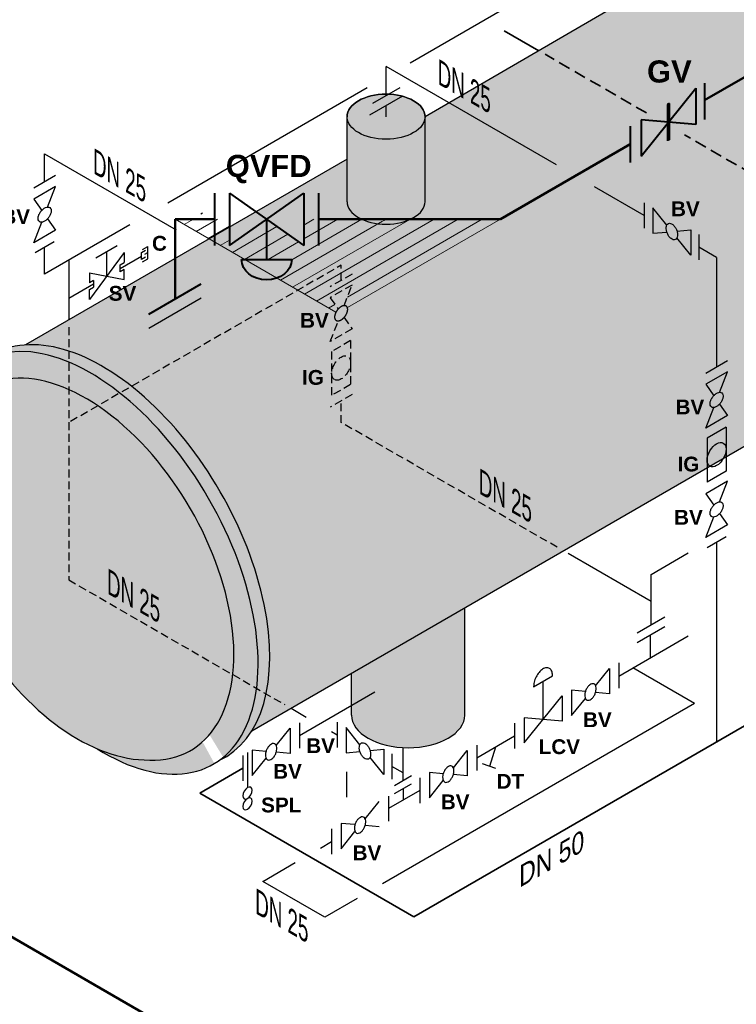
# Model space of a CAD drawing. Header units: millimetres. Extents: x 222 to 2461, y -1493 to 72.
# Tile 13 of 27: x 1439 to 1553, y -1062 to -906. Entities that reach past the tile are written whole.
import ezdxf

# ---------------------------------------------------------------- set-up
doc = ezdxf.new("R2010")
doc.units = ezdxf.units.MM
doc.linetypes.add('VERDECKT2', pattern=[0.1875, 0.125, -0.0625])
for name, color, linetype, lineweight in [('Armatur-Entleerung', 7, 'Continuous', 30), ('Armaturen-Auslagerung', 7, 'Continuous', 40), ('Einlagerung', 5, 'Continuous', 50), ('Entleerung', 74, 'Continuous', 35), ('Hilfslinie', 254, 'Continuous', 9), ('Text', 7, 'Continuous', 18), ('Text groß', 7, 'Continuous', 18)]:
    doc.layers.add(name, color=color, linetype=linetype, lineweight=lineweight)
for name, color, linetype in [('DN 025-', 8, 'Continuous'), ('effekte', 7, 'Continuous'), ('Filter', 8, 'Continuous'), ('Langsame Befüllung', 40, 'Continuous'), ('Probeentnahme', 1, 'Continuous')]:
    doc.layers.add(name, color=color, linetype=linetype)
doc.styles.add('isotext', font='arial.ttf', dxfattribs={"oblique": 30, "height": 3})

msp = doc.modelspace()

# ---------------------------------------------------------------- hatches: boundary and pattern name
at = {"layer": 'effekte'}
h = msp.add_hatch(color=253, dxfattribs=at)
h.set_gradient(color1=(156, 156, 156), rotation=29.999999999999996, tint=1, name='CURVED')
edge = h.paths.add_edge_path()
edge.add_ellipse((1563.719848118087, -927.2493460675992), major_axis=(-17.63632614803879, 30.54701294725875), ratio=0.5826532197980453, start_angle=179.9993934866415, end_angle=360)
edge.add_line((1546.083521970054, -896.7023331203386), (1503.385325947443, -921.4848717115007))
edge.add_line((1503.385325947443, -921.4848717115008), (1503.385325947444, -934.9267806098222))
edge.add_ellipse((1497.21261179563, -934.926780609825), major_axis=(6.172714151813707, -6.238385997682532e-15), ratio=0.5754303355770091, start_angle=180, end_angle=360, ccw=False)
edge.add_line((1491.039897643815, -934.9267806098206), (1491.039897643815, -928.2058261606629))
edge.add_line((1491.039897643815, -928.2058261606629), (1440.153596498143, -957.5850458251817))
edge.add_ellipse((1453.321923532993, -990.9876175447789), major_axis=(-18.38756896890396, 31.84820368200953), ratio=0.5542783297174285, start_angle=196.434461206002, end_angle=344.9374247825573, ccw=False)
edge.add_line((1475.952542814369, -1018.651174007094), (1581.355985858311, -957.7964677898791))
h = msp.add_hatch(color=253, dxfattribs=at)
h.set_gradient(color1=(156, 156, 156), rotation=29.999999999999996, tint=1, name='CURVED')
edge = h.paths.add_edge_path()
edge.add_ellipse((1497.21261179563, -934.926780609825), major_axis=(6.172714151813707, -6.238385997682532e-15), ratio=0.5754303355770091, start_angle=180, end_angle=360)
edge.add_line((1503.385325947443, -934.9267806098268), (1503.385325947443, -921.4848717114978))
edge.add_ellipse((1497.21261179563, -921.4848717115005), major_axis=(-6.172714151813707, 0), ratio=0.5773502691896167, start_angle=0, end_angle=180, ccw=False)
edge.add_line((1491.039897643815, -921.484871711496), (1491.039897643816, -934.9267806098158))
edge = h.paths.add_edge_path()
edge.add_ellipse((1497.21261179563, -921.4848717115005), major_axis=(-6.172714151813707, 0), ratio=0.5773502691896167, start_angle=0, end_angle=360)
h = msp.add_hatch(color=253, dxfattribs=at)
h.set_gradient(color1=(156, 156, 156), rotation=29.999999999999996, tint=1, name='CURVED')
edge = h.paths.add_edge_path()
edge.add_ellipse((1451.482955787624, -992.0493460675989), major_axis=(-18.38756896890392, 31.84820368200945), ratio=0.5542783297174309, start_angle=133.8320005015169, end_angle=406.1679994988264)
edge.add_ellipse((1449.726115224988, -993.0636584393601), major_axis=(-16.42953454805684, 28.45678858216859), ratio=0.6105096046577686, start_angle=20.785020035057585, end_angle=39.187509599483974, ccw=False)
edge.add_ellipse((1449.726115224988, -993.0636584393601), major_axis=(16.55132162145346, -28.66772998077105), ratio=0.5773502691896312, start_angle=338.13119913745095, end_angle=561.8688008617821, ccw=False)
edge.add_ellipse((1449.726115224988, -993.0636584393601), major_axis=(-16.42953454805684, 28.45678858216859), ratio=0.6105096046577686, start_angle=140.8124904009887, end_angle=159.2149799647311, ccw=False)
edge = h.paths.add_edge_path()
edge.add_ellipse((1453.321923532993, -990.9876175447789), major_axis=(-18.38756896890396, 31.84820368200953), ratio=0.5542783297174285, start_angle=177.0142703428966, end_angle=362.9857296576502)
edge.add_ellipse((1451.482955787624, -992.0493460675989), major_axis=(-18.38756896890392, 31.84820368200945), ratio=0.5542783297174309, start_angle=182.9857296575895, end_angle=357.0142703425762, ccw=False)
h = msp.add_hatch(color=253, dxfattribs=at)
h.set_gradient(color1=(156, 156, 156), rotation=29.999999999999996, tint=1, name='CURVED')
edge = h.paths.add_edge_path()
edge.add_ellipse((1449.726115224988, -993.0636584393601), major_axis=(16.55132162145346, -28.66772998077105), ratio=0.5773502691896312, start_angle=338.1311991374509, end_angle=561.8688008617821)
edge.add_ellipse((1449.726115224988, -993.0636584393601), major_axis=(-16.42953454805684, 28.45678858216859), ratio=0.6105096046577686, start_angle=20.78502003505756, end_angle=159.2149799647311)
h = msp.add_hatch(color=253, dxfattribs=at)
h.set_gradient(color1=(156, 156, 156), rotation=29.999999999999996, tint=1, name='CURVED')
edge = h.paths.add_edge_path()
edge.add_line((1509.679880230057, -999.1786866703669), (1491.742388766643, -1009.534902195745))
edge.add_line((1491.742388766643, -1009.534902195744), (1491.742388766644, -1016.126403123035))
edge.add_ellipse((1500.711134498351, -1016.126403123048), major_axis=(-8.968745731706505, 0), ratio=0.5773502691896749, start_angle=0, end_angle=180)
edge.add_line((1509.679880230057, -1016.12640312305), (1509.679880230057, -999.1786866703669))
at = {"layer": 'Hilfslinie', "ltscale": 0.8}
h = msp.add_hatch(dxfattribs=at)
h.set_pattern_fill('ANSI31', color=256, scale=0.6, angle=345, style=0)
h.set_pattern_definition([(30.00000000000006, (-603.8688604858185, -575.7765564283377), (-0.9524999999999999, 1.649778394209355), [])])
edge = h.paths.add_edge_path()
edge.add_ellipse((1497.21261179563, -934.926780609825), major_axis=(6.172714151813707, -6.238385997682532e-15), ratio=0.5754303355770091, start_angle=231.6543685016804, end_angle=308.34563149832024, ccw=False)
edge.add_line((1493.383036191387, -937.7125262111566), (1484.179779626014, -937.7125262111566))
edge.add_line((1484.179779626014, -937.7125262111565), (1484.179779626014, -941.8694482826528))
edge.add_line((1484.179779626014, -941.8694482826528), (1478.31015946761, -937.712526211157))
edge.add_line((1478.31015946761, -937.7125262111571), (1478.31015946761, -944.061449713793))
edge.add_line((1478.31015946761, -944.061449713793), (1482.284490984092, -944.0614497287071))
edge.add_ellipse((1478.31015946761, -944.0614497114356), major_axis=(-3.974331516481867, 1.255661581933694e-08), ratio=0.8166122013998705, start_angle=114.1982252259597, end_angle=179.9999999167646, ccw=False)
edge.add_line((1479.939217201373, -947.0217654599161), (1489.282929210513, -952.4163601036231))
edge.add_arc((1491.328522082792, -953.5045901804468), 2.317044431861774, 142.8824179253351, 151.987575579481, ccw=False)
edge.add_arc((1491.336845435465, -953.4936100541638), 2.317096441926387, 137.0459510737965, 143.2231212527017, ccw=False)
edge.add_line((1489.640961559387, -951.9147136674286), (1488.37445934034, -950.1117795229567))
edge.add_line((1488.37445934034, -950.1117795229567), (1491.838500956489, -948.1118141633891))
edge.add_line((1491.838500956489, -948.1118141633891), (1490.570828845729, -951.379159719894))
edge.add_arc((1490.644495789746, -952.3087449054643), 0.932499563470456, 90.96202786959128, 94.53105588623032, ccw=False)
edge.add_arc((1490.638543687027, -951.8864533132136), 0.5101688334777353, 54.32043138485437, 91.08993641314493, ccw=False)
edge.add_arc((1490.620406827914, -951.8730044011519), 0.5103223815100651, 21.032203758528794, 51.784854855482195, ccw=False)
edge.add_line((1491.096730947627, -951.6898534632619), (1515.306171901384, -937.7125262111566))
edge.add_line((1515.306171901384, -937.7125262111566), (1501.042187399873, -937.7125262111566))
edge = h.paths.add_edge_path(flags=17)
edge.add_ellipse((1497.21261179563, -934.926780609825), major_axis=(6.172714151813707, -6.238385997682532e-15), ratio=0.5754303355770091, start_angle=231.6543685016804, end_angle=308.3456314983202)
edge.add_line((1501.042187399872, -937.7125262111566), (1493.383036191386, -937.7125262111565))
h.paths.add_polyline_path([(1478.31015946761, -944.061449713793), (1478.31015946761, -937.7125262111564), (1472.440539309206, -941.8694482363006), (1472.440539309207, -938.9441707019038), (1470.077827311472, -940.3082831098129), (1470.077827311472, -941.328289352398), (1474.811799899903, -944.0614497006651)])
h.paths.add_polyline_path([(1469.194475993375, -940.8182862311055), (1470.077827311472, -940.3082831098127), (1470.077827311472, -937.7125262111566), (1463.821810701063, -937.7125262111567), (1463.821810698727, -937.7163764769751)])
h.paths.add_polyline_path([(1470.077827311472, -937.7125262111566), (1470.077827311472, -940.3082831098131), (1472.440539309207, -938.9441707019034), (1472.440539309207, -937.7125262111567)], flags=16)
h.paths.add_polyline_path([(1470.077827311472, -940.3082831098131), (1469.194475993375, -940.8182862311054), (1470.077827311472, -941.328289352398)])

# ---------------------------------------------------------------- linework, layer by layer
at = {"layer": 'Armatur-Entleerung'}
for p, q in [((1479.832530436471, -1020.939816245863), (1482.027801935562, -1018.208925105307)), ((1482.027801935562, -1018.208925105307), (1482.027801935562, -1022.208925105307)), ((1474.527798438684, -1022.538495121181), (1474.527798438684, -1026.538495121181)), ((1475.277817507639, -1022.029767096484), (1475.277817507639, -1027.605644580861)), ((1476.027836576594, -1021.673028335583), (1476.027836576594, -1025.673028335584)), ((1478.222969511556, -1021.869720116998), (1476.027836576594, -1021.673028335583)), ((1476.027836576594, -1025.673028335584), (1478.222830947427, -1022.943176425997)), ((1482.027801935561, -1022.208925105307), (1479.832946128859, -1022.013549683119))]:
    msp.add_line(p, q, dxfattribs=at)
msp.add_lwpolyline([(1479.568912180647, -1020.670586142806, 0.1593), (1479.252431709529, -1020.650217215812, 0.1064), (1478.901864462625, -1020.826540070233, 0.0713), (1478.570419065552, -1021.172603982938, 0.0576), (1478.308602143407, -1021.63582386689, 0.0576), (1478.156320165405, -1022.145670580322, 0.0713), (1478.136782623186, -1022.624478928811, 0.1064), (1478.252830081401, -1022.999364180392, 0.1593), (1478.486864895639, -1023.213237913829, 0.1593), (1478.803345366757, -1023.233606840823, 0.1064), (1479.15391261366, -1023.057283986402, 0.0713), (1479.485358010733, -1022.711220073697, 0.0576), (1479.747174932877, -1022.248000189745, 0.0576), (1479.899456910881, -1021.738153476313, 0.0713), (1479.918994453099, -1021.259345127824, 0.1064), (1479.802946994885, -1020.884459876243, 0.1593)], format="xyb", close=True, dxfattribs=at)
at = {"layer": 'Armatur-Entleerung', "extrusion": (0, 0, -1)}
for centre in [(1475.277817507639, -1028.460331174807), (1475.277817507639, -1030.169704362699)]:
    msp.add_ellipse(centre, major_axis=(-0.5233865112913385, -0.9065320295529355), ratio=0.5773502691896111, dxfattribs=at)
at = {"layer": 'Armaturen-Auslagerung'}
for p, q in [((1537.593270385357, -927.731894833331), (1546.253470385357, -916.9582948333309)), ((1546.253470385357, -916.9582948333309), (1546.253470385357, -922.7318948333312)), ((1547.629006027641, -916.1641601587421), (1547.629006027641, -921.9377601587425)), ((1542.067770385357, -919.3749948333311), (1541.778970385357, -919.5416948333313)), ((1541.779170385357, -919.5415948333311), (1541.779170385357, -925.3150948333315)), ((1541.851270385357, -925.273494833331), (1541.851270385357, -919.4999948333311)), ((1541.923370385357, -925.2318948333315), (1541.923370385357, -919.4582948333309)), ((1541.995570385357, -925.190094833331), (1541.995570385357, -919.4165948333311)), ((1542.067770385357, -925.148494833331), (1542.067770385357, -919.3749948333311)), ((1535.861219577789, -922.958294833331), (1535.861219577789, -928.731894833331)), ((1546.253470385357, -922.7318948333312), (1537.593270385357, -921.9582948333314)), ((1537.593270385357, -921.9582948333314), (1537.593270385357, -927.731894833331)), ((1470.077827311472, -933.5556041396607), (1470.077827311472, -941.8694482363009)), ((1472.440539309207, -933.5556041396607), (1472.440539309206, -941.8694482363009)), ((1472.440539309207, -933.5556041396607), (1484.179779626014, -941.8694482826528)), ((1472.440539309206, -941.8694482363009), (1484.179779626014, -933.5556041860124)), ((1484.179779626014, -933.5556041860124), (1484.179779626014, -941.8694482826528)), ((1486.542491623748, -933.5556042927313), (1486.542491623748, -941.8694483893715)), ((1478.31015946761, -937.7125262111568), (1478.31015946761, -944.0614497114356)), ((1459.664881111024, -952.7270852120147), (1467.978724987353, -947.9270852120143))]:
    msp.add_line(p, q, dxfattribs=at)
msp.add_lwpolyline([(1474.335827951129, -944.0614496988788), (1482.284490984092, -944.0614497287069)], dxfattribs=at)
at = {"layer": 'Armaturen-Auslagerung', "extrusion": (0, 0, -1)}
msp.add_ellipse((1478.31015946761, -944.0614497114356), major_axis=(-3.974331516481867, 1.255661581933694e-08), ratio=0.8166122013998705, start_param=3.141592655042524, end_param=6.283185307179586, dxfattribs=at)
at = {"layer": 'DN 025-', "color": 32}
for p, q in [((1497.21261179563, -918.149606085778), (1497.212611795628, -913.5346143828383)), ((1524.19720896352, -929.1141788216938), (1497.212611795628, -913.5346143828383)), ((1538.057209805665, -937.1162540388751), (1530.196958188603, -932.5781356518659)), ((1549.529070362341, -943.7395358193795), (1546.712825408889, -942.1135760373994)), ((1549.529070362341, -943.7395358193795), (1549.529070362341, -961.08557378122)), ((1549.529053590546, -988.7978428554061), (1549.529074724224, -1020.359521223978))]:
    msp.add_line(p, q, dxfattribs=at)
at = {"layer": 'DN 025-', "lineweight": -3}
for p, q in [((1499.377675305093, -916.899606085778), (1495.047548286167, -919.399606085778)), ((1538.057209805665, -935.1165489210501), (1538.057209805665, -939.1165489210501)), ((1541.643962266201, -938.6517528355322), (1539.44869076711, -935.920861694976)), ((1539.44869076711, -935.920861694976), (1539.44869076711, -939.920861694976)), ((1539.44869076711, -939.920861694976), (1541.643546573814, -939.7254862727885)), ((1543.253523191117, -939.5816567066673), (1545.448656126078, -939.3849649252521)), ((1545.448656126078, -939.3849649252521), (1545.448656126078, -943.3849649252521)), ((1546.712825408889, -940.1138709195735), (1546.712825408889, -944.1138709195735)), ((1545.448656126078, -943.3849649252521), (1543.253661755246, -940.6551130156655)), ((1551.261103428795, -960.0855840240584), (1547.797001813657, -962.085584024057)), ((1551.261092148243, -961.8176121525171), (1547.797050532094, -963.8175775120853)), ((1549.993728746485, -965.0841620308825), (1551.261092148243, -961.8176121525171)), ((1547.797050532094, -963.8175775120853), (1549.063656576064, -965.6206594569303)), ((1549.993188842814, -966.9430024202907), (1551.2610734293, -968.7456661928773)), ((1547.797031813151, -970.745631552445), (1549.063633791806, -967.4798412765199)), ((1551.2610734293, -968.7456661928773), (1547.797031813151, -970.745631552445)), ((1551.029027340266, -970.6116596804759), (1548.029077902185, -972.3436812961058)), ((1551.029027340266, -970.6116596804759), (1551.029027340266, -977.5397461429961)), ((1548.029077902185, -972.3436812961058), (1548.029077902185, -979.2717677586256)), ((1551.029027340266, -977.5397461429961), (1548.029077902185, -979.2717677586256)), ((1551.261092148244, -979.1377850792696), (1547.797050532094, -981.1377504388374)), ((1549.993728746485, -982.4043349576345), (1551.261092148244, -979.1377850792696)), ((1547.797050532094, -981.1377504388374), (1549.063656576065, -982.9408323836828)), ((1547.797031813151, -988.0658044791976), (1549.063633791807, -984.8000142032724)), ((1549.993188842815, -984.2631753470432), (1551.261073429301, -986.0658391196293)), ((1551.261073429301, -986.0658391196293), (1547.797031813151, -988.0658044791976)), ((1551.029027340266, -987.9318326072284), (1548.029077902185, -989.6638542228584)), ((1534.064051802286, -1007.884071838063), (1534.064051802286, -1011.884071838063)), ((1488.603324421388, -1034.13217122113), (1488.603324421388, -1038.13217122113))]:
    msp.add_line(p, q, dxfattribs=at)
at = {"layer": 'DN 025-', "color": 7, "lineweight": -3}
for p, q in [((1539.145941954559, -993.9127517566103), (1545.029077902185, -990.4907455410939)), ((1539.145941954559, -998.1562158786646), (1539.145941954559, -993.9127517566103))]:
    msp.add_line(p, q, dxfattribs=at)
at = {"layer": 'DN 025-', "color": 74}
for p, q in [((1534.064051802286, -1009.963275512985), (1545.029077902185, -1003.585318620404)), ((1546.044832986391, -1014.292156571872), (1536.260032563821, -1008.642899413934)), ((1546.044832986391, -1014.292156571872), (1496.627588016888, -1042.825623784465)), ((1486.819641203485, -1037.163003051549), (1488.603324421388, -1036.13217122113)), ((1477.714378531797, -1042.444248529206), (1482.821577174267, -1039.473576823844)), ((1487.501648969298, -1048.094931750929), (1477.714378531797, -1042.444248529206)), ((1492.627900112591, -1045.135039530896), (1487.501648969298, -1048.094931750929))]:
    msp.add_line(p, q, dxfattribs=at)
at = {"layer": 'DN 025-', "lineweight": -3, "flags": 128}
for points in [[(1541.907580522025, -938.382522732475, -0.1593), (1542.224060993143, -938.362153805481, -0.1064), (1542.574628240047, -938.5384766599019, -0.0713), (1542.906073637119, -938.8845405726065, -0.0576), (1543.167890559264, -939.3477604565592, -0.0576), (1543.320172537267, -939.8576071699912, -0.0713), (1543.339710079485, -940.33641551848, -0.1064), (1543.223662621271, -940.7113007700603, -0.1593), (1542.989627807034, -940.9251745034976, -0.1593), (1542.673147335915, -940.9455434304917, -0.1064), (1542.322580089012, -940.7692205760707, -0.0713), (1541.991134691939, -940.423156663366, -0.0576), (1541.729317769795, -939.9599367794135, -0.0576), (1541.577035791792, -939.4500900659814, -0.0713), (1541.557498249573, -938.9712817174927, -0.1064), (1541.673545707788, -938.5963964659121, -0.1593)], [(1550.358691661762, -965.1778454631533, -0.1593), (1550.534568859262, -965.4417365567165, -0.1064), (1550.557152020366, -965.8334913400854, -0.0713), (1550.423176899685, -966.293555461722, -0.0576), (1550.152929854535, -966.7518975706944, -0.0576), (1549.787536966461, -967.1386942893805, -0.0713), (1549.382652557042, -967.3950140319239, -0.1064), (1548.99997530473, -967.4819551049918, -0.1593), (1548.697743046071, -967.3862135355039, -0.1593), (1548.521865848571, -967.1223224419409, -0.1064), (1548.499282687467, -966.730567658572, -0.0713), (1548.633257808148, -966.2705035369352, -0.0576), (1548.903504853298, -965.812161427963, -0.0576), (1549.268897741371, -965.4253647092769, -0.0713), (1549.673782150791, -965.1690449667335, -0.1064), (1550.056459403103, -965.0821038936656, -0.1593)], [(1550.358691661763, -982.4980183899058, -0.1593), (1550.534568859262, -982.7619094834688, -0.1064), (1550.557152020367, -983.153664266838, -0.0713), (1550.423176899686, -983.6137283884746, -0.0576), (1550.152929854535, -984.0720704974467, -0.0576), (1549.787536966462, -984.4588672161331, -0.0713), (1549.382652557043, -984.7151869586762, -0.1064), (1548.99997530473, -984.8021280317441, -0.1593), (1548.697743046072, -984.7063864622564, -0.1593), (1548.521865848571, -984.4424953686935, -0.1064), (1548.499282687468, -984.0507405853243, -0.0713), (1548.633257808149, -983.5906764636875, -0.0576), (1548.903504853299, -983.1323343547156, -0.0576), (1549.268897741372, -982.7455376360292, -0.0713), (1549.673782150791, -982.489217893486, -0.1064), (1550.056459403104, -982.4022768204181, -0.1593)]]:
    msp.add_lwpolyline(points, format="xyb", close=True, dxfattribs=at)
at = {"layer": 'DN 025-', "lineweight": -3}
msp.add_ellipse((1549.529052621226, -974.9417137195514), major_axis=(-1.060642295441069, -1.837086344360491), ratio=0.5773502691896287, dxfattribs=at)
at = {"layer": 'Einlagerung'}
for p, q in [((1547.629006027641, -918.8663334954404), (1637.176801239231, -867.338720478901)), ((1515.306171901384, -937.7125262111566), (1535.861219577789, -925.8450948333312)), ((1463.815141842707, -937.7125262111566), (1470.077827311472, -937.7125262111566)), ((1463.821810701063, -937.7125262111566), (1463.821803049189, -950.3270852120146)), ((1486.542491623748, -937.7125262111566), (1515.306171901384, -937.7125262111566)), ((1509.615422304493, -1092.598811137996), (1302.78620561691, -973.1861145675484))]:
    msp.add_line(p, q, dxfattribs=at)
at = {"layer": 'Entleerung', "color": 74}
msp.add_line((1521.374861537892, -911.0435322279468), (1515.896385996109, -907.8805328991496), dxfattribs=at)
at = {"layer": 'Entleerung', "linetype": 'VERDECKT2', "ltscale": 15}
for p, q in [((1538.434483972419, -920.8929098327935), (1522.373541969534, -911.6201206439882)), ((1586.783068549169, -948.8069781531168), (1544.434233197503, -924.3568666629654))]:
    msp.add_line(p, q, dxfattribs=at)
at = {"layer": 'Entleerung'}
for p, q in [((1653.086961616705, -960.5681490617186), (1501.623372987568, -1048.018907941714)), ((1474.527798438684, -1024.53740430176), (1467.741462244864, -1028.458109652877)), ((1467.741462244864, -1028.458109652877), (1501.623372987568, -1048.018907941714))]:
    msp.add_line(p, q, dxfattribs=at)
at = {"layer": 'Filter'}
for p, q in [((1546.083521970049, -896.7023331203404), (1503.385325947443, -921.4848717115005)), ((1499.810688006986, -918.2490173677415), (1494.614535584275, -921.2490173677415)), ((1497.21261179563, -921.4848717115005), (1497.21261179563, -919.7490173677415)), ((1491.039897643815, -934.9267806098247), (1491.039897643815, -921.4848717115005)), ((1503.385325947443, -934.9267806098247), (1503.385325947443, -921.4848717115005)), ((1491.039897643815, -928.2058261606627), (1440.153596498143, -957.5850458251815)), ((1459.664888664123, -954.9247182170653), (1467.978732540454, -950.1247182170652)), ((1581.35598585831, -957.7964677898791), (1475.952541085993, -1018.651175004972)), ((1509.679880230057, -1016.126403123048), (1509.679880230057, -999.1786866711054)), ((1530.368742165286, -1011.480429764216), (1532.564013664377, -1008.749538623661)), ((1532.564013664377, -1008.74953862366), (1532.564013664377, -1012.749538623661)), ((1491.742388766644, -1016.126403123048), (1491.742388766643, -1009.534902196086)), ((1491.742388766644, -1016.126403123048), (1491.742388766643, -1009.534902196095)), ((1520.564001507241, -1011.677723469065), (1523.56405346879, -1009.945671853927)), ((1522.064027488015, -1016.811732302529), (1522.064027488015, -1010.811697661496)), ((1526.564048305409, -1012.213641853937), (1526.564048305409, -1016.213641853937)), ((1528.759181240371, -1012.410333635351), (1526.564048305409, -1012.213641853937)), ((1483.527840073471, -1019.343840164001), (1495.445954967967, -1012.462913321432)), ((1519.064044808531, -1020.543818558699), (1525.0640101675, -1013.079646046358)), ((1525.0640101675, -1013.079646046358), (1525.0640101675, -1017.079715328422)), ((1526.564048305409, -1016.213641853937), (1528.759042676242, -1013.48378994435)), ((1532.564013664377, -1012.749538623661), (1530.369157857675, -1012.554163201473)), ((1519.064044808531, -1016.543749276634), (1519.064044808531, -1020.543749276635)), ((1525.0640101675, -1017.079715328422), (1519.064044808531, -1016.543749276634)), ((1483.527840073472, -1017.343805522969), (1483.527840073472, -1021.343874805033)), ((1493.072477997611, -1020.811938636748), (1490.87720649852, -1018.081047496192)), ((1490.87720649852, -1018.081047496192), (1490.87720649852, -1022.081047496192)), ((1517.564006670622, -1017.409762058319), (1517.564006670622, -1021.409831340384)), ((1511.564041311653, -1022.873899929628), (1517.564006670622, -1019.409818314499)), ((1494.682038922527, -1021.741842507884), (1496.877171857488, -1021.545150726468)), ((1496.877171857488, -1021.545150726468), (1496.877171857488, -1025.545150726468)), ((1499.915947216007, -1026.491886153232), (1499.91603732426, -1021.2841229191)), ((1511.564041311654, -1020.873865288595), (1511.564041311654, -1024.87393457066)), ((1513.611188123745, -1024.232739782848), (1514.564023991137, -1021.141859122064)), ((1490.87720649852, -1022.081047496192), (1493.072062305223, -1021.885672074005)), ((1496.877171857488, -1025.545150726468), (1494.682177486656, -1022.815298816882)), ((1498.141341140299, -1022.27405672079), (1498.141341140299, -1026.27405672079)), ((1507.868731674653, -1024.46987601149), (1510.064003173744, -1021.738984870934)), ((1510.064003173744, -1021.738984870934), (1510.064003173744, -1025.738984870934)), ((1499.916374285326, -1025.285080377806), (1498.141341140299, -1024.27405672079)), ((1514.601696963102, -1024.578956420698), (1512.476716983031, -1023.83620340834)), ((1490.963295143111, -1025.132565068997), (1490.963295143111, -1029.132565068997)), ((1498.567513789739, -1027.270427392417), (1501.264354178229, -1025.71336019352)), ((1502.563999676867, -1026.068554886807), (1502.563999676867, -1030.068554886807)), ((1504.064037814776, -1025.20308810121), (1504.064037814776, -1029.20308810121)), ((1506.259170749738, -1025.399779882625), (1504.064037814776, -1025.20308810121)), ((1510.064003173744, -1025.738984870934), (1507.869147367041, -1025.543609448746)), ((1498.567491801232, -1028.541242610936), (1501.264332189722, -1026.984175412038)), ((1499.915933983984, -1027.762696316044), (1499.915933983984, -1029.597451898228)), ((1504.064037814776, -1029.20308810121), (1506.259032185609, -1026.473236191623)), ((1502.563999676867, -1028.068570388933), (1497.603366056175, -1030.932631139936)), ((1497.603366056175, -1028.932625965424), (1497.603366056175, -1032.932695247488)), ((1493.908056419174, -1032.528636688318), (1496.103327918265, -1029.797745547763)), ((1492.298495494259, -1033.458540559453), (1490.103362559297, -1033.261848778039)), ((1490.103362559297, -1033.261848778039), (1490.103362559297, -1037.261848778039)), ((1496.103327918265, -1033.797745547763), (1493.908472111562, -1033.602370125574)), ((1490.103362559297, -1037.261848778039), (1492.29835693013, -1034.531996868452))]:
    msp.add_line(p, q, dxfattribs=at)
msp.add_lwpolyline([(1523.56405346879, -1009.945671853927, 0.0281), (1523.549227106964, -1009.674155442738, 0.1064), (1523.355791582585, -1009.049300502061, 0.1593), (1522.965664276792, -1008.692844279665, 0.1593), (1522.438289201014, -1008.658896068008, 0.1064), (1521.853964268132, -1008.952721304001, 0.0713), (1521.301578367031, -1009.529563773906, 0.0576), (1520.865239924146, -1010.30164310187, 0.0576), (1520.611459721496, -1011.151318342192, 0.0431), (1520.564001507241, -1011.677723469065)], format="xyb", dxfattribs=at)
for points in [[(1530.105123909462, -1011.211199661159, 0.1593), (1529.788643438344, -1011.190830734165, 0.1064), (1529.43807619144, -1011.367153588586, 0.0713), (1529.106630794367, -1011.713217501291, 0.0576), (1528.844813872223, -1012.176437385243, 0.0576), (1528.69253189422, -1012.686284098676, 0.0713), (1528.672994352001, -1013.165092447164, 0.1064), (1528.789041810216, -1013.539977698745, 0.1593), (1529.023076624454, -1013.753851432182, 0.1593), (1529.339557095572, -1013.774220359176, 0.1064), (1529.690124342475, -1013.597897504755, 0.0713), (1530.021569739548, -1013.25183359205, 0.0576), (1530.283386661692, -1012.788613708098, 0.0576), (1530.435668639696, -1012.278766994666, 0.0713), (1530.455206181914, -1011.799958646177, 0.1064), (1530.3391587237, -1011.425073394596, 0.1593)], [(1493.336096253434, -1020.542708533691, -0.1593), (1493.652576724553, -1020.522339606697, -0.1064), (1494.003143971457, -1020.698662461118, -0.0713), (1494.334589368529, -1021.044726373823, -0.0576), (1494.596406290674, -1021.507946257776, -0.0576), (1494.748688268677, -1022.017792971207, -0.0713), (1494.768225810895, -1022.496601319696, -0.1064), (1494.652178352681, -1022.871486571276, -0.1593), (1494.418143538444, -1023.085360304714, -0.1593), (1494.101663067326, -1023.105729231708, -0.1064), (1493.751095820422, -1022.929406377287, -0.0713), (1493.419650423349, -1022.583342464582, -0.0576), (1493.157833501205, -1022.12012258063, -0.0576), (1493.005551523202, -1021.610275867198, -0.0713), (1492.986013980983, -1021.131467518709, -0.1064), (1493.102061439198, -1020.756582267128, -0.1593)], [(1507.605113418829, -1024.200645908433, 0.1593), (1507.288632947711, -1024.180276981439, 0.1064), (1506.938065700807, -1024.35659983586, 0.0713), (1506.606620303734, -1024.702663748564, 0.0576), (1506.34480338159, -1025.165883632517, 0.0576), (1506.192521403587, -1025.675730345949, 0.0713), (1506.172983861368, -1026.154538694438, 0.1064), (1506.289031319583, -1026.529423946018, 0.1593), (1506.523066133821, -1026.743297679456, 0.1593), (1506.839546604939, -1026.76366660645, 0.1064), (1507.190113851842, -1026.587343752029, 0.0713), (1507.521559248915, -1026.241279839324, 0.0576), (1507.783376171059, -1025.778059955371, 0.0576), (1507.935658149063, -1025.268213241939, 0.0713), (1507.955195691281, -1024.78940489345, 0.1064), (1507.839148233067, -1024.41451964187, 0.1593)], [(1493.64443816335, -1032.259406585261, 0.1593), (1493.327957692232, -1032.239037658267, 0.1064), (1492.977390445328, -1032.415360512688, 0.0713), (1492.645945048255, -1032.761424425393, 0.0576), (1492.384128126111, -1033.224644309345, 0.0576), (1492.231846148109, -1033.734491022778, 0.0713), (1492.21230860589, -1034.213299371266, 0.1064), (1492.328356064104, -1034.588184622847, 0.1593), (1492.562390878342, -1034.802058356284, 0.1593), (1492.87887134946, -1034.822427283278, 0.1064), (1493.229438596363, -1034.646104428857, 0.0713), (1493.560883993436, -1034.300040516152, 0.0576), (1493.82270091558, -1033.8368206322, 0.0576), (1493.974982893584, -1033.326973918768, 0.0713), (1493.994520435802, -1032.848165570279, 0.1064), (1493.878472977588, -1032.473280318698, 0.1593)]]:
    msp.add_lwpolyline(points, format="xyb", close=True, dxfattribs=at)
for centre, major_axis, ratio, start_param, end_param in [((1563.719848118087, -927.249346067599), (-17.63632614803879, 30.54701294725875), 0.5826532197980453, 3.14158206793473, 6.283185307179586), ((1497.21261179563, -921.4848717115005), (6.172714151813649, -5.895731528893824e-15), 0.5773502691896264, 0, 3.141592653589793), ((1497.21261179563, -934.926780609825), (6.172714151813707, -6.238385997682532e-15), 0.5754303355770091, 3.141592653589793, 6.283185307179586), ((1453.321923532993, -990.9876175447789), (-18.38756896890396, 31.84820368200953), 0.5542783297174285, 3.089481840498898, 6.335296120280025), ((1451.482955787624, -992.0493460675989), (-18.38756896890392, 31.84820368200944), 0.5542783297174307, 2.335809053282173, 7.088968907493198), ((1449.726115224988, -993.0636584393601), (16.55132162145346, -28.66772998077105), 0.5773502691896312, 5.901502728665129, 9.80646053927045), ((1449.726115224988, -993.0636584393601), (-16.42953454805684, 28.45678858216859), 0.6105096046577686, 0.3627670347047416, 2.778825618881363), ((1500.711134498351, -1016.126403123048), (-8.968745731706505, 0), 0.5773502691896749, 0, 3.141592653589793)]:
    msp.add_ellipse(centre, major_axis=major_axis, ratio=ratio, start_param=start_param, end_param=end_param, dxfattribs=at)
msp.add_ellipse((1497.21261179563, -921.4848717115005), major_axis=(-6.172714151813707, 0), ratio=0.5773502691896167, dxfattribs=at)
at = {"layer": 'Hilfslinie', "ltscale": 0.8}
for p, q in [((1463.815141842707, -937.7125262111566), (1489.282929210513, -952.4163601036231)), ((1515.306171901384, -937.7125262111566), (1491.096730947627, -951.689853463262))]:
    msp.add_line(p, q, dxfattribs=at)
at = {"layer": 'Langsame Befüllung'}
for p, q in [((1588.831775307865, -862.3037324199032), (1501.005634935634, -913.014227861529)), ((1494.21261179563, -916.9364948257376), (1462.677260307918, -935.1448925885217)), ((1443.185246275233, -931.7779783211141), (1443.185246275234, -927.3541964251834)), ((1443.185246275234, -927.3541964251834), (1464.017367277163, -939.3828755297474)), ((1468.147141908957, -936.7504561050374), (1467.881874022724, -936.903620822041)), ((1456.67803957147, -938.609264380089), (1443.185246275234, -946.3999543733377)), ((1443.185246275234, -946.3999543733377), (1443.185246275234, -942.1700647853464)), ((1446.985846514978, -944.2055015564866), (1446.985846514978, -953.6404444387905)), ((1539.145941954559, -998.1562158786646), (1526.030495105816, -990.5832231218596)), ((1539.145941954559, -1001.841455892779), (1539.145941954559, -998.1562158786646)), ((1539.07274372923, -1007.010489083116), (1539.07274372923, -1003.445039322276)), ((1482.177095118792, -1015.057427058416), (1484.565153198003, -1016.435546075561)), ((1488.564945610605, -1018.745067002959), (1489.485725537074, -1019.276734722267))]:
    msp.add_line(p, q, dxfattribs=at)
at = {"layer": 'Langsame Befüllung', "color": 8}
for p, q in [((1444.917279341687, -930.7779885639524), (1441.453177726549, -932.7779885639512)), ((1444.917268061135, -932.5100166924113), (1441.453226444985, -934.5099820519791)), ((1443.649904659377, -935.7765665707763), (1444.917268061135, -932.5100166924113)), ((1441.453226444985, -934.5099820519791), (1442.719832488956, -936.3130639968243)), ((1441.453207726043, -941.4380360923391), (1442.719809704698, -938.1722458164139)), ((1443.649364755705, -937.6354069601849), (1444.917249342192, -939.438070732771)), ((1444.917249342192, -939.438070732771), (1441.453207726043, -941.4380360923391)), ((1444.685203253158, -941.3040642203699), (1441.685253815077, -943.0360858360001)), ((1489.485725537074, -1017.276734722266), (1489.485725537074, -1021.276734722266))]:
    msp.add_line(p, q, dxfattribs=at)
at = {"layer": 'Langsame Befüllung', "color": 8, "linetype": 'VERDECKT2', "ltscale": 10}
for p, q in [((1491.838500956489, -946.3797925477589), (1488.37445934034, -948.3797579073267)), ((1491.838500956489, -948.1118141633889), (1488.37445934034, -950.1117795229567)), ((1490.571137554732, -951.3783640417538), (1491.838500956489, -948.1118141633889)), ((1488.37445934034, -950.1117795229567), (1489.641065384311, -951.9148614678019)), ((1488.374440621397, -957.0398335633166), (1489.641042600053, -953.7740432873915)), ((1490.57059765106, -953.2372044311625), (1491.838482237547, -955.0398682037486)), ((1491.838482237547, -955.0398682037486), (1488.374440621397, -957.0398335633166)), ((1491.606436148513, -956.9058616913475), (1488.606486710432, -958.6378833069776)), ((1491.606436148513, -956.9058616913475), (1491.606436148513, -963.8339481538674)), ((1488.606486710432, -958.6378833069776), (1488.606486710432, -965.5659697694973)), ((1491.606436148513, -963.8339481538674), (1488.606486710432, -965.5659697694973)), ((1491.83850095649, -965.4319870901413), (1488.37445934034, -967.4319524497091))]:
    msp.add_line(p, q, dxfattribs=at)
at = {"layer": 'Langsame Befüllung', "linetype": 'VERDECKT2', "ltscale": 10}
for p, q in [((1446.985846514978, -954.7951449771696), (1446.985846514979, -994.7376412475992)), ((1446.985846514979, -994.7376412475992), (1481.17714701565, -1014.480046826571))]:
    msp.add_line(p, q, dxfattribs=at)
at = {"layer": 'Langsame Befüllung', "color": 7}
for p, q in [((1536.944911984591, -1003.112258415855), (1541.346971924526, -1000.570653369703)), ((1536.944911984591, -1004.673579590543), (1541.346971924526, -1002.131974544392))]:
    msp.add_line(p, q, dxfattribs=at)
at = {"layer": 'Langsame Befüllung', "color": 8}
msp.add_lwpolyline([(1444.014867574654, -935.8702500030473, -0.1593), (1444.190744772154, -936.1341410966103, -0.1064), (1444.213327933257, -936.5258958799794, -0.0713), (1444.079352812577, -936.9859600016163, -0.0576), (1443.809105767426, -937.4443021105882, -0.0576), (1443.443712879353, -937.8310988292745, -0.0713), (1443.038828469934, -938.0874185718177, -0.1064), (1442.656151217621, -938.1743596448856, -0.1593), (1442.353918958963, -938.0786180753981, -0.1593), (1442.178041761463, -937.814726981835, -0.1064), (1442.155458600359, -937.4229721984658, -0.0713), (1442.28943372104, -936.9629080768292, -0.0576), (1442.55968076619, -936.504565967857, -0.0576), (1442.925073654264, -936.1177692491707, -0.0713), (1443.329958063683, -935.8614495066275, -0.1064), (1443.712635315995, -935.7745084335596, -0.1593)], format="xyb", close=True, dxfattribs=at)
at = {"layer": 'Langsame Befüllung', "linetype": 'VERDECKT2', "ltscale": 10, "flags": 128}
for points in [[(1490.106475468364, -947.3797779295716), (1490.106461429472, -944.9752993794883), (1446.985846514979, -969.8733129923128)], [(1524.298693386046, -989.5838104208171), (1490.106215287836, -969.8397697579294), (1490.106480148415, -966.4319697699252)]]:
    msp.add_lwpolyline(points, dxfattribs=at)
at = {"layer": 'Langsame Befüllung', "color": 8, "linetype": 'VERDECKT2', "ltscale": 10}
msp.add_lwpolyline([(1490.936100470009, -951.4720474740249, -0.1593), (1491.111977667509, -951.7359385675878, -0.1064), (1491.134560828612, -952.127693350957, -0.0713), (1491.000585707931, -952.5877574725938, -0.0576), (1490.730338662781, -953.0460995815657, -0.0576), (1490.364945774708, -953.4328963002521, -0.0713), (1489.960061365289, -953.6892160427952, -0.1064), (1489.577384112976, -953.7761571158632, -0.1593), (1489.275151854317, -953.6804155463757, -0.1593), (1489.099274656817, -953.4165244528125, -0.1064), (1489.076691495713, -953.0247696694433, -0.0713), (1489.210666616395, -952.5647055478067, -0.0576), (1489.480913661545, -952.1063634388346, -0.0576), (1489.846306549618, -951.7195667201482, -0.0713), (1490.251190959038, -951.4632469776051, -0.1064), (1490.63386821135, -951.3763059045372, -0.1593)], format="xyb", close=True, dxfattribs=at)
msp.add_ellipse((1490.106461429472, -961.235915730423), major_axis=(-1.060642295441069, -1.837086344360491), ratio=0.5773502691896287, dxfattribs=at)
at = {"layer": 'Probeentnahme', "linetype": 'Continuous'}
for p, q in [((1454.67174198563, -941.919228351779), (1451.288028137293, -943.872857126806)), ((1458.66721758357, -942.4788664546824), (1459.48808442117, -942.0049288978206)), ((1459.48808442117, -943.9723064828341), (1459.48808442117, -942.0049288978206)), ((1455.778916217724, -942.9806277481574), (1450.272505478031, -950.3982390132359)), ((1453.025710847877, -946.6894333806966), (1453.025710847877, -942.8695846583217)), ((1455.135567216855, -945.4806218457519), (1458.519281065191, -943.5269930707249)), ((1455.778916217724, -942.9806277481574), (1455.778916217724, -944.5586182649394)), ((1458.519281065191, -942.9764349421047), (1459.162630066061, -942.6049894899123)), ((1458.519281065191, -944.0722431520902), (1458.519281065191, -942.9764349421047)), ((1459.162630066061, -943.7007976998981), (1458.519281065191, -944.0722431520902)), ((1459.050330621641, -943.2203850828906), (1459.48808442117, -942.9676425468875)), ((1455.135567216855, -944.9300637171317), (1455.778916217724, -944.5586182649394)), ((1455.135567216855, -946.025871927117), (1455.135567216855, -944.9300637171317)), ((1458.686013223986, -944.4353921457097), (1459.48808442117, -943.9723064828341)), ((1450.272505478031, -946.1596040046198), (1450.272505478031, -947.7378121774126)), ((1450.272505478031, -946.1596040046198), (1455.778916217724, -947.2192627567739)), ((1455.778916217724, -945.6544264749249), (1455.135567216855, -946.025871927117)), ((1455.778916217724, -947.2192627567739), (1455.778916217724, -945.6544264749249)), ((1446.985846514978, -950.1859632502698), (1450.896945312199, -947.9278422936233)), ((1450.896945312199, -947.3772841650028), (1450.272505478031, -947.7378121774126)), ((1450.896945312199, -947.3772841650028), (1450.896945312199, -948.4730923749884)), ((1450.272505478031, -950.3982390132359), (1450.272505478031, -948.8336203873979)), ((1450.273140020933, -948.8332540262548), (1450.896945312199, -948.4730923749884))]:
    msp.add_line(p, q, dxfattribs=at)

# ---------------------------------------------------------------- texts
at = {"layer": 'Filter', "char_height": 2.34180516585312, "width": 5.46291058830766, "attachment_point": 1}
for s, insert in [('{\\fArial|b1|i0|c0|p34;BV}', (1528.379175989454, -1015.699530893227)), ('{\\fArial|b1|i0|c0|p34;BV}', (1484.583652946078, -1019.806820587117)), ('{\\fArial|b1|i0|c0|p34;LCV}', (1521.366966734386, -1019.95992808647)), ('{\\fArial|b1|i0|c0|p34;DT}', (1514.713376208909, -1025.436564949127)), ('{\\fArial|b1|i0|c0|p34;BV}', (1505.879165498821, -1028.688977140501)), ('{\\fArial|b1|i0|c0|p34;BV}', (1491.918490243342, -1036.747737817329))]:
    msp.add_mtext(s, dxfattribs=dict(at, insert=insert))
at = {"layer": 'Text', "width": 5.46291058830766, "attachment_point": 1}
for s, insert, char_height in [('{\\fArial|b1|i0|c0|p34;GV}', (1538.518020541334, -912.585205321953), 3.5), ('{\\fArial|b1|i0|c0|p34;QVFD}', (1471.851114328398, -927.5242750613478), 3.5), ('{\\fArial|b1|i0|c0|p34;BV}', (1542.311764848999, -934.8883681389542), 2.34180516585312), ('{\\fArial|b1|i0|c0|p34;C}', (1460.170733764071, -940.3407955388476), 2.34180516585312), ('{\\fArial|b1|i0|c0|p34;SV}', (1453.330836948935, -948.2526251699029), 2.34180516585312), ('{\\fArial|b1|i0|c0|p34;BV}', (1543.027081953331, -966.2304390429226), 2.34180516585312), ('{\\fArial|b1|i0|c0|p34;IG}', (1543.340012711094, -975.2540192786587), 2.34180516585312), ('{\\fArial|b1|i0|c0|p34;BV}', (1542.795005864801, -983.6846011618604), 2.34180516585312), ('{\\fArial|b1|i0|c0|p34;BV}', (1479.347102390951, -1023.848862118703), 2.34180516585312), ('{\\fArial|b1|i0|c0|p34;SPL}', (1477.445682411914, -1029.179990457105), 2.34180516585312)]:
    msp.add_mtext(s, dxfattribs=dict(at, insert=insert, char_height=char_height))
at = {"layer": 'Text', "ltscale": 10, "char_height": 2.34180516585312, "width": 5.46291058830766, "attachment_point": 1}
for s, insert in [('{\\fArial|b1|i0|c0|p34;BV}', (1436.327262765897, -936.1174636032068)), ('{\\fArial|b1|i0|c0|p34;BV}', (1483.604490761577, -952.5246410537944)), ('{\\fArial|b1|i0|c0|p34;IG}', (1483.917421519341, -961.5482212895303))]:
    msp.add_mtext(s, dxfattribs=dict(at, insert=insert))
at = {"layer": 'Text groß', "style": 'isotext', "oblique": 30}
msp.add_text('DN 50', height=3, rotation=29.99999999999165, dxfattribs=at).set_placement((1518.283982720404, -1043.486968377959))
at = {"layer": 'Text groß', "char_height": 3.5, "attachment_point": 9, "rotation": 330}
for insert in [(1513.75543505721, -921.1713081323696), (1459.207071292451, -935.2901719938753), (1520.267834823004, -985.9408644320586), (1461.427326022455, -1001.761358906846), (1484.894733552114, -1052.360536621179)]:
    msp.add_mtext('\\W0.7;\\Q330;{\\fArial|b0|i0|c0|p34;DN 25}', dxfattribs=dict(at, insert=insert))

doc.saveas('drawing.dxf')
